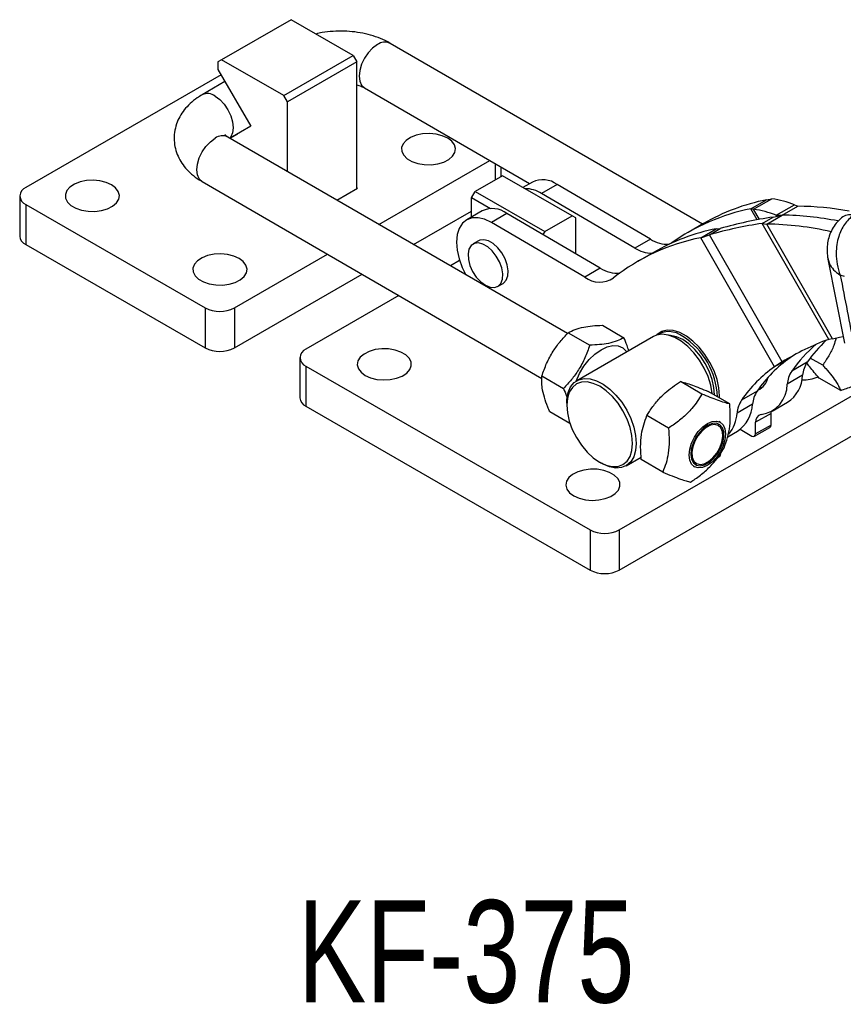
# Model space of a CAD drawing. Header units: millimetres. Extents: x 30 to 412, y 74 to 276.
# Tile 14 of 15: x 244 to 350, y 125 to 252. Entities that reach past the tile are written whole.
import ezdxf

# ---------------------------------------------------------------- set-up
doc = ezdxf.new("R2010")
doc.units = ezdxf.units.MM
doc.layers.add('FORMATO', color=179, linetype='Continuous')
doc.styles.add('SLDTEXTSTYLE0', font='TXT', dxfattribs={"width": 0.75})

msp = doc.modelspace()

# ---------------------------------------------------------------- linework, layer by layer
at = {"color": 7, "linetype": 'Continuous', "lineweight": 25}
for p, q in [((279.06399, 252.08691), (270.08374, 246.90272)), ((287.10144, 247.44699), (279.06399, 252.08691)), ((332.2318, 225.64459), (291.88591, 249.02576)), ((278.12119, 242.2628), (287.10144, 247.44699)), ((287.10144, 247.44699), (287.57285, 246.63049)), ((270.08374, 246.90272), (269.61234, 246.63049)), ((269.61234, 246.63049), (269.61234, 245.65064)), ((278.12119, 242.2628), (270.08374, 246.90272)), ((287.57285, 246.63049), (278.59259, 241.4463)), ((287.57285, 230.27246), (287.57285, 246.63049)), ((270.01407, 244.95481), (244.76932, 230.38132)), ((269.61234, 245.65064), (273.85498, 238.30217)), ((270.52178, 244.07544), (267.57054, 242.37172)), ((288.54321, 243.25768), (309.89199, 230.88568)), ((278.59259, 241.4463), (278.12119, 242.2628)), ((278.59259, 232.46258), (278.59259, 241.4463)), ((273.85498, 238.30217), (271.18075, 236.75788)), ((314.78662, 211.48749), (270.90841, 236.91571)), ((271.18059, 236.75797), (272.18824, 237.33968)), ((290.42506, 225.60546), (304.74177, 233.87032)), ((306.40778, 231.90647), (302.87225, 229.86545)), ((306.22013, 231.79814), (306.22013, 233.01358)), ((315.38804, 226.72228), (306.40778, 231.90647)), ((267.5657, 231.14762), (311.47836, 205.69945)), ((310.25352, 231.09438), (309.03402, 230.39038)), ((313.45048, 230.76307), (311.44702, 229.60649)), ((325.52205, 223.69918), (313.45048, 230.76307)), ((243.98827, 229.29277), (243.98827, 224.10774)), ((284.96731, 228.76832), (287.64356, 230.31328)), ((287.64356, 230.31328), (287.57285, 230.35411)), ((302.40085, 229.04896), (302.87225, 229.86545)), ((302.87225, 229.86545), (311.85251, 224.68126)), ((323.51858, 222.5426), (311.44702, 229.60649)), ((244.76932, 228.20423), (267.96242, 214.81514)), ((244.76932, 228.20423), (244.76932, 223.0192)), ((304.82918, 227.64711), (302.40085, 229.04896)), ((302.40085, 226.56113), (302.40085, 229.04896)), ((338.51383, 227.63399), (340.51729, 228.79057)), ((338.86015, 227.57593), (341.23062, 228.93682)), ((340.51729, 228.79057), (341.23062, 228.93682)), ((341.77112, 226.78961), (344.14159, 228.15051)), ((342.55759, 226.80801), (344.56106, 227.96459)), ((344.14159, 228.15051), (344.56106, 227.96459)), ((294.90726, 223.00794), (302.40084, 227.3339)), ((303.7717, 227.35251), (301.76824, 226.19593)), ((306.96867, 227.0212), (304.9652, 225.86462)), ((319.04023, 219.95731), (306.96867, 227.0212)), ((311.85251, 224.68126), (315.38804, 226.72228)), ((315.85944, 226.45006), (315.38804, 226.72228)), ((338.51383, 227.63399), (338.86015, 227.57593)), ((340.55412, 225.65144), (342.55759, 226.80801)), ((341.37311, 226.55985), (342.55759, 226.80801)), ((341.77112, 226.78961), (342.55759, 226.80801)), ((317.03676, 218.80073), (304.9652, 225.86462)), ((315.85944, 221.8186), (315.85944, 226.45006)), ((332.37851, 225.72928), (330.37504, 224.57271)), ((339.97829, 225.74709), (341.37311, 226.55985)), ((348.55913, 210.74847), (339.97829, 225.74709)), ((339.97829, 225.74709), (340.55412, 225.65144)), ((349.03655, 210.82483), (340.55412, 225.65144)), ((311.85251, 224.68126), (311.62899, 224.29413)), ((332.03201, 223.89212), (334.03548, 225.0487)), ((332.03201, 223.89212), (333.14335, 224.26814)), ((333.14335, 224.26814), (334.53817, 225.0809)), ((342.55298, 207.82086), (333.14335, 224.26814)), ((334.03548, 225.0487), (334.53817, 225.0809)), ((244.76932, 223.0192), (267.96242, 209.6301)), ((303.30013, 223.48825), (302.59303, 223.08004)), ((325.52205, 223.69918), (323.51858, 222.5426)), ((341.57572, 207.2105), (332.03201, 223.89212)), ((271.73365, 214.81514), (283.76427, 221.76026)), ((325.8967, 221.98741), (323.89323, 220.83084)), ((300.85245, 220.94103), (299.66086, 220.25314)), ((348.47091, 221.10012), (350.61391, 210.25017)), ((271.73365, 209.6301), (288.24647, 219.16275)), ((319.04023, 219.95731), (317.03676, 218.80073)), ((350.59206, 218.88395), (350.05699, 219.0332)), ((305.76777, 217.58063), (306.47488, 217.98884)), ((293.00007, 216.40795), (280.98729, 209.47312)), ((267.96242, 214.81514), (267.96242, 209.6301)), ((271.73365, 214.81514), (271.73365, 209.6301)), ((314.88635, 211.59811), (317.66964, 209.98514)), ((319.30431, 212.57427), (322.0876, 210.9613)), ((327.14301, 211.8211), (326.50806, 211.45455)), ((325.89523, 211.10077), (316.01931, 205.39952)), ((349.03655, 210.82483), (348.55913, 210.74847)), ((280.20625, 208.38458), (280.20625, 203.19955)), ((343.57919, 208.36708), (341.57572, 207.2105)), ((342.55298, 207.82086), (341.57572, 207.2105)), ((343.9478, 208.63362), (342.55298, 207.82086)), ((343.9478, 208.63362), (343.57919, 208.36708)), ((345.7899, 207.79981), (343.78643, 206.64323)), ((343.9478, 208.63362), (344.04804, 208.69565)), ((347.79047, 207.40003), (346.1784, 208.33425)), ((280.9873, 207.29604), (317.70971, 186.09664)), ((280.9873, 207.29604), (280.9873, 202.111)), ((311.48705, 206.01058), (314.27035, 204.39761)), ((321.48094, 186.09664), (355.18637, 205.55437)), ((332.17174, 203.67364), (329.38844, 205.2866)), ((345.19607, 206.09501), (343.1926, 204.93843)), ((350.11348, 204.13455), (347.33019, 205.74752)), ((335.76224, 202.39111), (332.97895, 204.00408)), ((339.30809, 204.05794), (337.30462, 202.90136)), ((339.4547, 204.26419), (339.97431, 204.56415)), ((314.70392, 202.49221), (314.70392, 202.22007)), ((341.23965, 201.4502), (343.24312, 202.60678)), ((280.9873, 202.111), (317.70971, 180.91161)), ((312.50572, 201.39922), (315.11041, 199.88975)), ((338.71426, 202.35314), (336.71079, 201.19656)), ((321.48094, 180.9116), (355.18637, 200.36933)), ((327.84927, 199.2666), (325.06597, 200.87957)), ((334.5479, 200.03547), (334.42159, 200.10867)), ((339.10039, 198.5088), (339.10933, 200.0172)), ((341.1128, 201.17378), (339.10933, 200.0172)), ((341.10386, 199.66538), (341.1128, 201.17378)), ((335.51503, 198.14544), (336.76131, 198.8649)), ((337.13328, 199.11552), (338.62578, 198.24216)), ((338.9623, 198.20728), (340.96577, 199.36386)), ((341.10386, 199.66538), (339.10039, 198.5088)), ((318.95766, 194.85159), (319.19332, 194.7155)), ((322.36879, 194.4007), (324.31764, 195.52575)), ((327.11731, 193.57703), (324.33401, 195.19)), ((334.21004, 195.46386), (334.48396, 195.62199)), ((334.62204, 195.92351), (334.62283, 196.0557)), ((331.07888, 194.34059), (331.20519, 194.26739)), ((317.70971, 186.09664), (317.70971, 180.91161)), ((321.48094, 186.09664), (321.48094, 180.9116))]:
    msp.add_line(p, q, dxfattribs=at)
at = {"color": 8, "linetype": 'Continuous', "lineweight": 25}
for p, q in [((305.43908, 233.46622), (305.43908, 231.34725)), ((339.32797, 226.21094), (338.51383, 227.63399)), ((339.61082, 226.26382), (338.86015, 227.57593)), ((341.8459, 226.6589), (341.77112, 226.78961)), ((334.62204, 195.92351), (334.49211, 195.8485))]:
    msp.add_line(p, q, dxfattribs=at)
at = {"color": 8, "linetype": 'Continuous', "lineweight": 25, "flags": 128}
for points in [[(290.21911, 248.86089), (289.60891, 248.41607), (289.03999, 247.81625), (288.55111, 247.10232), (288.17559, 246.32292), (287.93903, 245.53118), (287.85753, 244.78104), (287.93667, 244.12363), (288.17104, 243.60375), (288.54321, 243.25768)], [(269.24162, 242.20406), (269.85151, 241.75788), (270.41952, 241.1568), (270.90695, 240.44177), (271.28058, 239.66155), (271.51495, 238.86928), (271.59408, 238.11896), (271.51259, 237.46173), (271.27603, 236.94238), (271.14077, 236.78105)], [(267.5657, 231.14762), (267.19354, 231.4937), (266.95917, 232.01358), (266.88003, 232.67099), (266.96153, 233.42112), (267.19809, 234.21287), (267.57361, 234.99226), (268.06249, 235.70619), (268.63141, 236.30601), (269.24161, 236.75083)]]:
    msp.add_lwpolyline(points, dxfattribs=at)
at = {"color": 7, "linetype": 'Continuous', "lineweight": 25, "flags": 128}
for points in [[(299.31082, 236.77651), (298.61759, 237.08694), (297.81241, 237.28808), (296.94588, 237.36731), (296.07245, 237.31965), (295.24698, 237.14809), (294.52136, 236.86341), (293.94117, 236.48349), (293.54286, 236.03222), (293.35148, 235.53795), (293.37904, 235.03172), (293.6238, 234.54536), (294.0704, 234.10942), (294.69077, 233.75129), (295.44593, 233.49347), (296.28842, 233.35217), (297.16532, 233.33626), (298.02153, 233.44674), (298.80324, 233.67668), (299.46133, 234.01162), (299.95447, 234.43051), (300.25165, 234.90704), (300.33422, 235.41127), (300.19697, 235.9115), (299.84854, 236.37632), (299.31082, 236.77651)], [(255.84732, 230.7351), (255.1541, 231.04552), (254.34892, 231.24666), (253.48239, 231.32589), (252.60895, 231.27823), (251.78348, 231.10667), (251.05786, 230.82199), (250.47767, 230.44207), (250.07937, 229.9908), (249.88798, 229.49653), (249.91554, 228.99031), (250.16031, 228.50394), (250.60691, 228.068), (251.22727, 227.70987), (251.98243, 227.45205), (252.82493, 227.31075), (253.70183, 227.29484), (254.55803, 227.40533), (255.33974, 227.63526), (255.99784, 227.9702), (256.49097, 228.38909), (256.78816, 228.86562), (256.87072, 229.36985), (256.73348, 229.87008), (256.38505, 230.3349), (255.84732, 230.7351)], [(304.9652, 225.86462), (304.09096, 226.27683), (303.24913, 226.47515), (302.47208, 226.45195), (301.78966, 226.20814), (301.2281, 225.75306), (300.80899, 225.10422), (300.54842, 224.28656), (300.45641, 223.33148), (300.53649, 222.2757), (300.7856, 221.15978), (301.19415, 220.02662), (301.64318, 219.10435)], [(304.1804, 217.73782), (304.78611, 217.48429), (305.3469, 217.44183), (305.82117, 217.61361), (306.17376, 217.98687), (306.3785, 218.53394), (306.42023, 219.21423), (306.29583, 219.9773), (306.01455, 220.76656), (305.59723, 221.52346), (305.07483, 222.19188), (304.4861, 222.72223), (303.8747, 223.07519), (303.28596, 223.22457), (302.76357, 223.1593), (302.34625, 222.88422), (302.06496, 222.41973), (301.94057, 221.80028), (301.98229, 221.07181), (302.18704, 220.28835), (302.53962, 219.50801), (303.0139, 218.78865), (303.57469, 218.18363), (304.1804, 217.73782)], [(306.47488, 217.98884), (306.52828, 218.02181), (306.88086, 218.39507), (307.08561, 218.94214), (307.12734, 219.62243), (307.00294, 220.38551), (306.72166, 221.17476), (306.30434, 221.93167), (305.78194, 222.60008), (305.19321, 223.13043), (304.5818, 223.48339), (303.99307, 223.63278), (303.47067, 223.56751), (303.30013, 223.48825)], [(272.34648, 221.21033), (271.65325, 221.52076), (270.84808, 221.7219), (269.98155, 221.80113), (269.10811, 221.75347), (268.28264, 221.58191), (267.55702, 221.29722), (266.97683, 220.91731), (266.57852, 220.46604), (266.38714, 219.97177), (266.4147, 219.46554), (266.65947, 218.97918), (267.10606, 218.54324), (267.72643, 218.18511), (268.48159, 217.92729), (269.32409, 217.78599), (270.20099, 217.77008), (271.05719, 217.88056), (271.8389, 218.1105), (272.497, 218.44544), (272.99013, 218.86433), (273.28731, 219.34086), (273.36988, 219.84509), (273.23264, 220.34532), (272.8842, 220.81014), (272.34648, 221.21033)], [(333.52379, 203.68833), (333.51562, 203.76294), (333.31598, 204.83659), (332.96287, 205.93788), (332.46906, 207.02702), (331.8524, 208.06462), (331.13517, 209.01319), (330.34331, 209.83846), (329.50542, 210.51058), (328.65179, 211.00527), (327.81328, 211.30465), (327.02019, 211.3979), (326.30118, 211.28165), (325.89523, 211.10077)], [(334.4353, 203.16009), (334.44388, 203.4431), (334.36794, 204.47656), (334.1312, 205.56838), (333.74219, 206.67909), (333.21498, 207.76856), (332.56863, 208.7974), (331.8265, 209.72843), (331.01541, 210.528), (330.16467, 211.16722), (329.30504, 211.62298), (328.46758, 211.8788), (327.68256, 211.92545), (326.97835, 211.76123), (326.3804, 211.39208), (326.29542, 211.31413)], [(333.80736, 203.52399), (333.80758, 203.56475), (333.72988, 204.53903), (333.49665, 205.56773), (333.11686, 206.61131), (332.6051, 207.62968), (331.98103, 208.5837), (331.26865, 209.4367), (330.49532, 210.15591), (329.69077, 210.71369), (328.88591, 211.08859), (328.11167, 211.26622), (327.91285, 211.27926)], [(349.03655, 210.82483), (349.96133, 211.02618), (350.42464, 211.10803)], [(288.64762, 206.08503), (289.34085, 205.77461), (290.14602, 205.57347), (291.01256, 205.49424), (291.88599, 205.5419), (292.71146, 205.71346), (293.43708, 205.99814), (294.01728, 206.37805), (294.41558, 206.82932), (294.60696, 207.3236), (294.5794, 207.82982), (294.33463, 208.31618), (293.88804, 208.75213), (293.26767, 209.11026), (292.51251, 209.36807), (291.67001, 209.50938), (290.79311, 209.52529), (289.93691, 209.4148), (289.1552, 209.18487), (288.4971, 208.84993), (288.00397, 208.43104), (287.70678, 207.95451), (287.62422, 207.45028), (287.76146, 206.95004), (288.1099, 206.48522), (288.64762, 206.08503)], [(315.89973, 205.32509), (316.34826, 206.31277), (316.9275, 207.26487), (317.60528, 208.12182), (318.35198, 208.84615), (319.13497, 209.40622), (319.92003, 209.77753), (320.67284, 209.94387), (321.36051, 209.89796), (321.95298, 209.64181), (322.42436, 209.18662), (322.46932, 209.12304)], [(314.70392, 202.49221), (314.72508, 202.98283), (314.88825, 203.8562), (315.20705, 204.58658), (315.66994, 205.14758), (316.2602, 205.51893), (316.9565, 205.68719), (317.73367, 205.6463), (318.56362, 205.39773), (319.41636, 204.95045), (320.26106, 204.32065), (321.0672, 203.53107), (321.80564, 202.61026), (322.44969, 201.5915), (322.97607, 200.51161), (323.36576, 199.40962), (323.60467, 198.32536), (323.68417, 197.29801), (323.68417, 197.29801)], [(323.21277, 197.29853), (323.13262, 198.30343), (322.89206, 199.36446), (322.50033, 200.44084), (321.97249, 201.49122), (321.32881, 202.47522), (320.59404, 203.35503), (319.7964, 204.09684), (318.96656, 204.67215), (318.13641, 205.05884), (317.33784, 205.24205), (316.60155, 205.21475), (315.95583, 204.97798), (315.42549, 204.54084), (315.03092, 203.92013), (314.78728, 203.13971), (314.70393, 202.22956), (314.78407, 201.22466), (315.02463, 200.16363), (315.41636, 199.08725), (315.94421, 198.03688), (316.58789, 197.05287), (317.32266, 196.17306), (318.12029, 195.43125), (318.95013, 194.85595), (319.78028, 194.46926), (320.57885, 194.28604), (321.31514, 194.31334), (321.96086, 194.55011), (322.4912, 194.98725), (322.88577, 195.60796), (323.12942, 196.38839), (323.21277, 197.29853)], [(341.1128, 201.17378), (341.12601, 201.378), (341.12737, 201.38832)], [(332.8811, 199.8706), (333.49099, 200.13012), (334.059, 200.18664), (334.54643, 200.03632), (334.92007, 199.6894), (335.15444, 199.16952), (335.23357, 198.51211), (335.15208, 197.76198), (334.91551, 196.97023), (334.54, 196.19083), (334.05112, 195.4769), (333.48219, 194.87709), (332.872, 194.43226), (332.26211, 194.17275), (331.6941, 194.11622), (331.20666, 194.26654), (330.83303, 194.61346), (330.59866, 195.13334), (330.51953, 195.79075), (330.60102, 196.54089), (330.83758, 197.33263), (331.2131, 198.11203), (331.70198, 198.82596), (332.2709, 199.42578), (332.8811, 199.8706)], [(333.63926, 195.29115), (334.14992, 195.90963), (334.56614, 196.6202), (334.85705, 197.37017), (335.00108, 198.10392), (334.98754, 198.76702), (334.81743, 199.31031), (334.50338, 199.69348), (334.06868, 199.88812), (333.54556, 199.87979), (332.97283, 199.66911), (332.39295, 199.27171), (331.84894, 198.71706), (331.38114, 198.04629), (331.02425, 197.30915), (330.80474, 196.56031), (330.73888, 195.85532), (330.83156, 195.24645), (331.07592, 194.77887), (331.45381, 194.48725), (331.93723, 194.39322), (332.49031, 194.50375), (333.07203, 194.81065), (333.63926, 195.29115)], [(333.59118, 195.40841), (334.08955, 196.01664), (334.48965, 196.71681), (334.75906, 197.45219), (334.87596, 198.16321), (334.83088, 198.79225), (334.62748, 199.28837), (334.28222, 199.61136), (333.82309, 199.73507), (333.28727, 199.64946), (332.71817, 199.36148), (332.16191, 198.89446), (331.66355, 198.28622), (331.26345, 197.58605), (330.99404, 196.85067), (330.87714, 196.13966), (330.92221, 195.51061), (331.12562, 195.01449), (331.47088, 194.6915), (331.93001, 194.56779), (332.46583, 194.6534), (333.03492, 194.94138), (333.59118, 195.40841)], [(323.68417, 197.29801), (323.60138, 196.36471), (323.35931, 195.55918), (322.96669, 194.91055), (322.43772, 194.44226), (321.79151, 194.17123), (321.05142, 194.10725), (320.24421, 194.25264), (319.39903, 194.60215), (319.19332, 194.7155)], [(315.61196, 190.51885), (316.30519, 190.20843), (317.11036, 190.00728), (317.97689, 189.92805), (318.85033, 189.97572), (319.6758, 190.14728), (320.40142, 190.43196), (320.98161, 190.81187), (321.37991, 191.26314), (321.5713, 191.75742), (321.54374, 192.26364), (321.29897, 192.75), (320.85237, 193.18595), (320.23201, 193.54408), (319.47685, 193.80189), (318.63435, 193.94319), (317.75745, 193.9591), (316.90125, 193.84862), (316.11954, 193.61869), (315.46144, 193.28375), (314.96831, 192.86485), (314.67112, 192.38832), (314.58856, 191.8841), (314.7258, 191.38386), (315.07423, 190.91904), (315.61196, 190.51885)]]:
    msp.add_lwpolyline(points, dxfattribs=at)
at = {"color": 8, "linetype": 'Continuous', "lineweight": 25}
for centre, radius, start, end in [((291.18568, 247.59706), 1.59107, 63.8896318, 127.4084736), ((268.27051, 240.93718), 1.59626, 52.5285118, 115.9811783), ((270.20813, 235.48743), 1.59071, 63.8815837, 127.4165216), ((351.33926, 225.04821), 1.81403, 77.2450642, 128.775436)]:
    msp.add_arc(centre, radius, start, end, dxfattribs=at)
at = {"color": 7, "linetype": 'Continuous', "lineweight": 25}
for centre, radius, start, end in [((311.58405, 228.34315), 3.05608, 52.3577228, 115.8090124), ((245.18245, 229.29278), 1.16431, 110.7834695, 249.2166229), ((309.32279, 226.31504), 3.9174, 57.162722, 90.2211083), ((345.83656, 202.2991), 27.02023, 101.3535444, 119.8726084), ((339.07499, 215.17515), 13.92948, 68.6704099, 81.0974954), ((344.15682, 189.46146), 38.50525, 79.4410561, 89.3984891), ((305.10224, 224.60128), 3.05608, 52.3577228, 115.8090124), ((343.73881, 201.41688), 26.73271, 101.2711888, 125.5403605), ((336.70445, 213.81409), 13.92965, 68.6704012, 81.0973407), ((342.11601, 187.84535), 38.96517, 78.7212038, 89.3506689), ((348.30702, 170.72273), 55.65113, 98.6072071, 105.811736), ((349.70197, 171.53471), 55.65192, 98.6072138, 105.8116412), ((340.08284, 186.21587), 39.43838, 77.1166291, 89.3153108), ((339.35475, 198.55723), 27.02023, 101.3535444, 119.8726084), ((245.32282, 224.24083), 1.34118, 185.694962, 245.6252907), ((337.24656, 197.7101), 26.69625, 101.263934, 128.1860773), ((327.74221, 227.15399), 4.10668, 237.2739245, 272.822982), ((325.79093, 226.1168), 4.23538, 237.5531111, 268.9630072), ((321.19638, 223.19987), 3.89399, 236.3780825, 275.5788578), ((318.96349, 221.3009), 3.15644, 232.380869, 304.3054958), ((269.84804, 218.45434), 4.0987, 242.6095112, 297.390458), ((327.87056, 208.71282), 3.03042, 53.0671525, 123.0814642), ((324.52798, 202.98237), 9.65037, 1.9590439, 57.6522779), ((359.82379, 180.01359), 32.73416, 110.1284135, 121.8439766), ((358.25293, 196.60475), 17.60826, 129.8994152, 145.2427295), ((360.55619, 197.50722), 17.99946, 133.2058008, 145.1222122), ((269.84804, 213.26931), 4.0987, 242.6095112, 297.390458), ((281.40043, 208.38458), 1.16431, 110.7834381, 249.2166543), ((353.59579, 194.16763), 17.3769, 125.1999902, 145.3080314), ((348.86787, 205.77184), 3.686, 146.6204581, 174.9700999), ((351.59232, 193.01105), 17.3769, 125.1999902, 145.3080314), ((346.8644, 204.61526), 3.686, 146.6204581, 174.9700999), ((338.29231, 206.45563), 2.5233, 296.0546951, 346.3723376), ((340.78864, 206.27177), 4.41097, 303.8104858, 357.7033233), ((345.1199, 210.79261), 5.2992, 269.7964017, 293.0381902), ((342.38606, 202.02997), 3.686, 146.6204581, 174.9700999), ((339.25556, 204.9091), 3.93715, 278.205001, 0.4268039), ((281.5408, 203.33263), 1.34117, 185.6947858, 245.6254669), ((340.38259, 200.87339), 3.686, 146.6204581, 174.9700999), ((331.61406, 201.60048), 5.11271, 322.2357462, 355.4687581), ((334.30683, 202.5299), 4.41097, 303.8104858, 357.7033233), ((339.97438, 200.15109), 0.87535, 100.3274892, 188.7982271), ((340.77217, 199.6349), 0.33308, 305.5370741, 5.2504626), ((338.81245, 198.4656), 0.29116, 230.1231925, 8.5332859), ((334.29036, 195.89303), 0.33308, 305.5370741, 5.2504626), ((319.59533, 189.73586), 4.09872, 242.6096398, 297.3903294), ((319.59533, 184.55083), 4.09872, 242.6096398, 297.3903294)]:
    msp.add_arc(centre, radius, start, end, dxfattribs=at)
for points, knots in [([(291.88591, 249.02576), (291.66644, 249.14625), (291.06824, 249.47465), (290.00342, 249.90423), (288.688, 250.27941), (287.31227, 250.5193), (285.90378, 250.62725), (284.48977, 250.59501), (283.26668, 250.46878), (282.54742, 250.29817), (282.27461, 250.23346)], [0, 0, 0, 0, 0.08084029, 0.220340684, 0.359803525, 0.498866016, 0.637432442, 0.775944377, 0.915018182, 1, 1, 1, 1]), ([(287.57285, 243.64852), (287.65901, 243.62574), (287.97448, 243.54233), (288.2918, 243.39577), (288.48661, 243.28876), (288.54321, 243.25768)], [0, 0, 0, 0, 0.210481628, 0.770623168, 1, 1, 1, 1]), ([(267.57054, 242.37172), (267.35498, 242.24038), (266.7984, 241.90126), (266.00807, 241.26254), (265.24911, 240.44705), (264.65772, 239.56006), (264.22125, 238.58402), (263.96911, 237.53644), (263.92572, 236.45191), (264.08474, 235.40732), (264.42648, 234.42195), (264.93525, 233.50537), (265.60263, 232.66121), (266.43152, 231.88982), (267.11968, 231.40933), (267.51943, 231.17477), (267.5657, 231.14762)], [0, 0, 0, 0, 0.0524695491, 0.1354814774, 0.2150897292, 0.2914024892, 0.3652026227, 0.4455316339, 0.5228275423, 0.5980999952, 0.6724715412, 0.7473457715, 0.8241288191, 0.9039886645, 0.9888867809, 1, 1, 1, 1]), ([(270.90841, 236.91571), (270.84668, 236.95342), (270.67065, 237.06094), (270.52064, 237.19978), (270.51554, 237.20808), (270.51327, 237.21178)], [0, 0, 0, 0, 0.230432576, 0.657045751, 1, 1, 1, 1]), ([(351.73976, 226.81747), (351.33409, 226.43888), (350.53452, 225.69271), (349.89253, 224.28074), (349.58866, 222.99279), (349.49486, 221.7822), (349.61381, 220.43312), (349.87712, 219.49547), (350.05542, 219.03722), (350.05699, 219.0332)], [0, 0, 0, 0, 0.212305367, 0.418443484, 0.542782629, 0.671170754, 0.830692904, 0.99851461, 1, 1, 1, 1]), ([(350.20328, 226.45216), (349.97552, 226.23751), (349.51658, 225.80498), (348.99533, 225.00187), (348.61684, 224.13505), (348.39547, 223.22263), (348.33302, 222.29995), (348.3674, 221.58368), (348.46399, 221.19193), (348.48609, 221.10233)], [0, 0, 0, 0, 0.158164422, 0.318716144, 0.482024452, 0.636880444, 0.793912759, 0.952860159, 1, 1, 1, 1]), ([(350.05699, 219.0332), (350.35872, 217.48883), (350.95374, 214.44332), (351.54688, 211.39775), (351.83924, 209.89658)], [0, 0, 0, 0, 0.507097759, 1, 1, 1, 1]), ([(311.48705, 206.01058), (311.67872, 206.55544), (312.06621, 207.65698), (312.87351, 209.15392), (313.83052, 210.47752), (314.53226, 211.2223), (314.88635, 211.59811)], [0, 0, 0, 0, 0.264604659, 0.53494753, 0.765343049, 1, 1, 1, 1]), ([(314.88635, 211.59811), (315.16643, 211.74274), (315.73266, 212.03513), (316.80479, 212.33321), (318.01496, 212.51079), (318.87191, 212.55298), (319.30431, 212.57427)], [0, 0, 0, 0, 0.264604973, 0.534947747, 0.765343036, 1, 1, 1, 1]), ([(322.0876, 210.9613), (321.80752, 210.81667), (321.24129, 210.52428), (320.16916, 210.22619), (318.95899, 210.04863), (318.10204, 210.00643), (317.66964, 209.98514)], [0, 0, 0, 0, 0.264604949, 0.534947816, 0.765343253, 1, 1, 1, 1]), ([(322.72533, 209.27083), (322.65184, 209.5023), (322.4779, 210.0501), (322.23048, 210.62774), (322.0876, 210.9613)], [0, 0, 0, 0, 0.422526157, 1, 1, 1, 1]), ([(349.51825, 210.88925), (349.42429, 210.57639), (349.18533, 209.78081), (348.58975, 208.60833), (348.05852, 207.80525), (347.79047, 207.40003)], [0, 0, 0, 0, 0.24304078, 0.618052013, 1, 1, 1, 1]), ([(317.66964, 209.98514), (317.47798, 209.44027), (317.09049, 208.33874), (316.28319, 206.84179), (315.32618, 205.5182), (314.62443, 204.77341), (314.27035, 204.39761)], [0, 0, 0, 0, 0.264604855, 0.534947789, 0.765343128, 1, 1, 1, 1]), ([(347.33019, 205.74752), (347.11161, 205.9928), (346.67242, 206.48563), (346.11549, 207.15867), (345.85484, 207.53998), (345.73449, 207.71604)], [0, 0, 0, 0, 0.347822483, 0.698872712, 1, 1, 1, 1]), ([(347.79047, 207.40003), (347.92083, 207.25484), (348.34588, 206.78145), (348.99375, 206.00754), (349.55084, 205.22954), (349.90924, 204.61109), (350.04515, 204.29398), (350.11348, 204.13455)], [0, 0, 0, 0, 0.11125783, 0.362750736, 0.620315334, 0.809114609, 1, 1, 1, 1]), ([(350.11348, 204.13455), (350.61866, 204.30838), (351.63998, 204.65982), (352.91583, 205.31727), (353.83628, 205.95785), (354.26043, 206.373), (354.4239, 206.53299)], [0, 0, 0, 0, 0.290833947, 0.587974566, 0.84120807, 1, 1, 1, 1]), ([(312.50572, 201.39922), (312.42268, 201.59325), (312.15195, 202.22587), (311.77487, 203.27918), (311.52711, 204.37637), (311.44786, 205.28285), (311.47394, 205.76712), (311.48705, 206.01058)], [0, 0, 0, 0, 0.111257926, 0.362750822, 0.620315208, 0.809114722, 1, 1, 1, 1]), ([(325.06597, 200.87957), (325.17675, 201.06618), (325.53793, 201.67463), (326.2697, 202.68553), (327.28861, 203.73426), (328.35245, 204.59701), (329.04185, 205.0559), (329.38844, 205.2866)], [0, 0, 0, 0, 0.111257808, 0.362750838, 0.62031533, 0.809114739, 1, 1, 1, 1]), ([(329.38844, 205.2866), (329.5967, 205.23519), (330.01774, 205.13126), (330.87475, 204.84213), (331.87929, 204.45836), (332.61016, 204.15643), (332.97895, 204.00408)], [0, 0, 0, 0, 0.264604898, 0.534947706, 0.765343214, 1, 1, 1, 1]), ([(314.27035, 204.39761), (314.41388, 204.06656), (314.61357, 203.60599), (314.75489, 203.16909), (314.79463, 203.04622)], [0, 0, 0, 0, 0.718786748, 1, 1, 1, 1]), ([(332.17174, 203.67364), (331.98059, 203.35722), (331.59652, 202.72146), (330.81874, 201.70788), (329.78744, 200.66226), (328.72551, 199.84185), (328.05218, 199.39981), (327.84927, 199.2666)], [0, 0, 0, 0, 0.188964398, 0.379682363, 0.630820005, 0.888742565, 1, 1, 1, 1]), ([(335.76224, 202.39111), (335.55398, 202.44252), (335.13294, 202.54645), (334.27593, 202.83558), (333.2714, 203.21935), (332.54052, 203.52128), (332.17174, 203.67364)], [0, 0, 0, 0, 0.264604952, 0.534947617, 0.765343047, 1, 1, 1, 1]), ([(335.03028, 196.70154), (335.19718, 197.13545), (335.53459, 198.01268), (335.80133, 199.44755), (335.87103, 200.92656), (335.79873, 201.89995), (335.76224, 202.39111)], [0, 0, 0, 0, 0.26460505, 0.534947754, 0.76534301, 1, 1, 1, 1]), ([(324.33401, 195.19), (324.29417, 195.74372), (324.21363, 196.86316), (324.32748, 198.38663), (324.6216, 199.73559), (324.91695, 200.49592), (325.06597, 200.87957)], [0, 0, 0, 0, 0.264604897, 0.53494794, 0.765343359, 1, 1, 1, 1]), ([(327.84927, 199.2666), (327.88911, 198.71288), (327.96965, 197.59344), (327.8558, 196.06996), (327.56168, 194.72101), (327.26633, 193.96068), (327.11731, 193.57703)], [0, 0, 0, 0, 0.2646049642, 0.5349477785, 0.7653431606, 1, 1, 1, 1]), ([(330.70781, 192.2945), (330.91073, 192.42772), (331.57234, 192.86206), (332.63531, 193.68103), (333.66658, 194.72259), (334.45289, 195.74618), (334.83711, 196.38192), (335.03028, 196.70154)], [0, 0, 0, 0, 0.1112578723, 0.3627508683, 0.6203152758, 0.8091147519, 1, 1, 1, 1]), ([(327.11731, 193.57703), (327.53231, 193.40581), (328.3713, 193.05966), (329.38121, 192.68193), (330.16132, 192.42822), (330.52454, 192.33935), (330.70781, 192.2945)], [0, 0, 0, 0, 0.264604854, 0.534947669, 0.765342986, 1, 1, 1, 1])]:
    msp.add_open_spline(points, degree=3, knots=knots, dxfattribs=at)
at = {"color": 8, "linetype": 'Continuous', "lineweight": 25}
msp.add_open_spline([(348.48161, 221.10135), (348.53242, 220.90547), (348.6543, 220.43559), (349.16717, 219.72416), (349.72303, 219.2536), (350.05408, 219.03512), (350.05699, 219.0332)], degree=3, knots=[0, 0, 0, 0, 0.257503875, 0.617704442, 0.996645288, 1, 1, 1, 1], dxfattribs=at)

# ---------------------------------------------------------------- texts
at = {"layer": 'FORMATO', "insert": (279.93941, 138.21627), "char_height": 13.229167, "attachment_point": 1, "style": 'SLDTEXTSTYLE0'}
msp.add_mtext('KF-375', dxfattribs=at)

doc.saveas('drawing.dxf')
